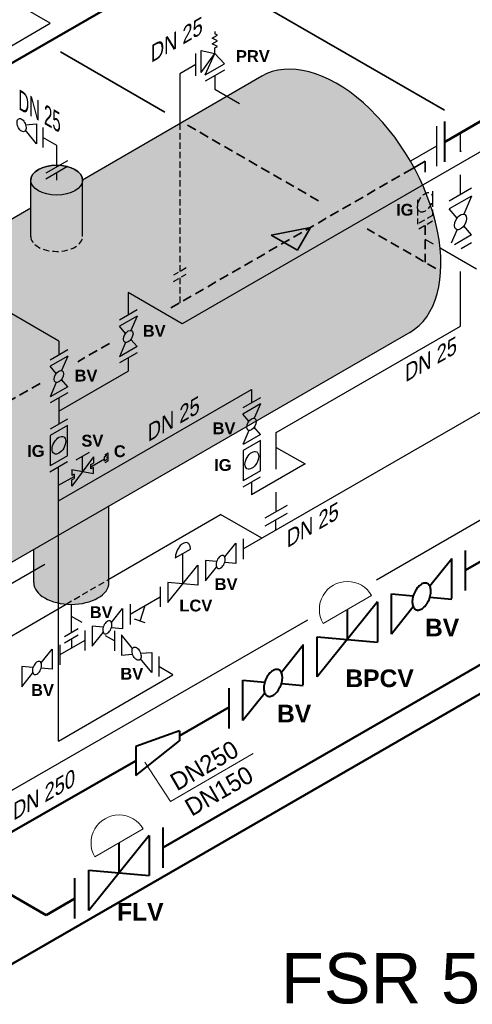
# Model space of a CAD drawing. Header units: millimetres. Extents: x 244 to 2461, y -1517 to 72.
# Tile 16 of 32: x 1440 to 1530, y -1058 to -862. Entities that reach past the tile are written whole.
import ezdxf

# ---------------------------------------------------------------- set-up
doc = ezdxf.new("R2010")
doc.units = ezdxf.units.MM
doc.linetypes.add('VERDECKT2', pattern=[0.1875, 0.125, -0.0625])
for name, color, linetype, lineweight in [('Armatur-Entleerung', 7, 'Continuous', 30), ('Armaturen-Auslagerung', 7, 'Continuous', 40), ('Armaturen-Einlagerung', 7, 'Continuous', 40), ('Auslagerung', 1, 'Continuous', 50), ('Einlagerung', 5, 'Continuous', 50), ('Entleerung', 74, 'Continuous', 35), ('Text', 7, 'Continuous', 18), ('Text groß', 7, 'Continuous', 18)]:
    doc.layers.add(name, color=color, linetype=linetype, lineweight=lineweight)
for name, color, linetype in [('DN 025-', 8, 'Continuous'), ('Druckmesseinrichtung', 2, 'Continuous'), ('effekte', 7, 'Continuous'), ('Filter', 8, 'Continuous'), ('Langsame Befüllung', 40, 'Continuous'), ('Probeentnahme', 1, 'Continuous')]:
    doc.layers.add(name, color=color, linetype=linetype)
doc.styles.add('isotext', font='arial.ttf', dxfattribs={"oblique": 30, "height": 3})

msp = doc.modelspace()

# ---------------------------------------------------------------- hatches: boundary and pattern name
at = {"layer": 'effekte'}
h = msp.add_hatch(color=253, dxfattribs=at)
h.set_gradient(color1=(156, 156, 156), rotation=29.999999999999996, tint=1, name='CURVED')
edge = h.paths.add_edge_path()
edge.add_ellipse((1502.690255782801, -898.9788228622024), major_axis=(-14.69693845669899, 25.45584412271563), ratio=0.5826532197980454, start_angle=179.9993934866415, end_angle=360)
edge.add_line((1487.993317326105, -873.5229787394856), (1452.411487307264, -894.1750942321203))
edge.add_line((1452.411487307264, -894.1750942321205), (1452.411487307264, -905.7666550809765))
edge.add_ellipse((1447.26755884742, -905.3766849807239), major_axis=(5.143928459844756, -5.198654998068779e-15), ratio=0.5754303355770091, start_angle=180, end_angle=360, ccw=False)
edge.add_line((1442.123630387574, -905.3766849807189), (1442.123630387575, -899.775889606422))
edge.add_line((1442.123630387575, -899.775889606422), (1399.718379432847, -924.2585726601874))
edge.add_ellipse((1410.691985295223, -952.0940490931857), major_axis=(-15.3229741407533, 26.54016973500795), ratio=0.5542783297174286, start_angle=196.4344612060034, end_angle=344.9374247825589, ccw=False)
edge.add_line((1429.550834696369, -975.1470128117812), (1517.387037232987, -924.4347576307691))
h = msp.add_hatch(color=253, dxfattribs=at)
h.set_gradient(color1=(156, 156, 156), rotation=29.999999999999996, tint=1, name='CURVED')
edge = h.paths.add_edge_path()
edge.add_ellipse((1447.26755884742, -894.17509423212), major_axis=(-5.143928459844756, 0), ratio=0.5773502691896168, start_angle=0, end_angle=180, ccw=False)
edge.add_line((1442.123630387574, -894.1750942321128), (1442.123630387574, -905.3766849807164))
edge.add_ellipse((1447.26755884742, -905.3766849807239), major_axis=(5.143928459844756, -5.198654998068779e-15), ratio=0.5754303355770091, start_angle=180, end_angle=360)
edge.add_line((1452.411487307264, -905.3766849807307), (1452.411487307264, -894.1750942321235))
edge = h.paths.add_edge_path()
edge.add_ellipse((1447.26755884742, -894.17509423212), major_axis=(-5.143928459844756, 0), ratio=0.5773502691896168, start_angle=0, end_angle=360)
h = msp.add_hatch(color=253, dxfattribs=at)
h.set_gradient(color1=(156, 156, 156), rotation=29.999999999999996, tint=1, name='CURVED')
edge = h.paths.add_edge_path()
edge.add_ellipse((1450.182994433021, -974.155938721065), major_axis=(-7.473954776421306, 0), ratio=0.5773502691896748, start_angle=0, end_angle=180)
edge.add_line((1457.656949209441, -974.1559387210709), (1457.656949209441, -958.9199400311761))
edge.add_line((1457.656949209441, -958.9199400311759), (1442.709039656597, -967.5501196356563))
edge.add_line((1442.709039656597, -967.5501196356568), (1442.709039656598, -974.1559387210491))
at = {"layer": 'Entleerung'}
h = msp.add_hatch(color=74, dxfattribs=at)
h.paths.add_polyline_path([(1497.657702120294, -903.5738173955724), (1489.870078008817, -905.1077249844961), (1492.474657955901, -906.5964033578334)])
h.paths.add_polyline_path([(1497.657704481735, -903.5738169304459), (1497.657702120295, -903.5738173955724), (1492.474657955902, -906.5964033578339), (1495.079237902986, -908.0850817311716)])

# ---------------------------------------------------------------- linework, layer by layer
at = {"layer": 'Armatur-Entleerung', "linetype": 'VERDECKT2', "ltscale": 10}
for p, q in [((1521.925827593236, -896.339005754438), (1521.925827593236, -901.1873661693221)), ((1518.925878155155, -898.07118842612), (1518.925878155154, -902.919387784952)), ((1521.925827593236, -901.1873661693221), (1518.925878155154, -902.919387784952)), ((1521.925846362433, -902.3349017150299), (1518.925896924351, -904.0669233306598))]:
    msp.add_line(p, q, dxfattribs=at)
msp.add_ellipse((1520.425852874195, -898.5893337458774), major_axis=(-1.060642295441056, -1.837086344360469), ratio=0.5773502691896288, dxfattribs=at)
at = {"layer": 'Armaturen-Auslagerung'}
for p, q in [((1524.278631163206, -882.5148804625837), (1524.278631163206, -890.5148804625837)), ((1524.278631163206, -882.5148804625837), (1524.278631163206, -890.5148804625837)), ((1471.631758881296, -1003.596372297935), (1462.971448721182, -1006.709654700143)), ((1471.631758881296, -1003.596372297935), (1471.631758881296, -1005.596372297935)), ((1462.971448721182, -1012.483154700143), (1471.631758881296, -1005.596372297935)), ((1462.971448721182, -1006.709654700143), (1462.971448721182, -1012.483154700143)), ((1462.971448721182, -1006.709654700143), (1462.971448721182, -1012.483154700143))]:
    msp.add_line(p, q, dxfattribs=at)
at = {"layer": 'Armaturen-Einlagerung'}
for p, q in [((1528.472911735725, -975.7468463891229), (1528.472911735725, -967.7467078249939)), ((1525.731116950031, -969.4578693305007), (1521.384848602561, -974.8647833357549)), ((1525.731116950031, -977.3297136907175), (1525.731116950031, -969.3295751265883)), ((1510.989761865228, -977.968837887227), (1498.989831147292, -992.8971829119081)), ((1510.989761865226, -977.9695876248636), (1510.98976186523, -985.9695084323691)), ((1513.731186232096, -984.3862143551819), (1513.731186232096, -976.3860757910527)), ((1513.731186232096, -984.3862143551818), (1513.731186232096, -976.3860757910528)), ((1513.731186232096, -976.3860757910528), (1518.075971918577, -976.7741876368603)), ((1521.386331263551, -977.0698960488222), (1525.731116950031, -977.4580078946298)), ((1504.98979650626, -985.4330103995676), (1504.98979650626, -979.478981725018)), ((1518.077454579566, -978.9793003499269), (1513.731186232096, -984.3862143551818)), ((1498.989831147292, -992.8971829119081), (1498.989831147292, -984.8970443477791)), ((1498.989831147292, -984.8970443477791), (1510.989761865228, -985.9689764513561)), ((1496.248036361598, -986.6082058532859), (1491.901768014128, -992.0151198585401)), ((1496.248036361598, -994.4800502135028), (1496.248036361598, -986.4799116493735)), ((1484.248105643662, -1001.536550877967), (1484.248105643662, -993.536412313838)), ((1484.248105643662, -993.536412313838), (1488.592891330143, -993.9245241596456)), ((1481.506310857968, -1003.119418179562), (1481.506310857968, -995.1192796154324)), ((1491.903250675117, -994.2202325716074), (1496.248036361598, -994.608344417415)), ((1488.594373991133, -996.1296368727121), (1484.248105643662, -1001.536550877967)), ((1468.388974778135, -1030.795081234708), (1468.388974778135, -1022.794942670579)), ((1465.647550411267, -1024.377704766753), (1453.647619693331, -1039.306049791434)), ((1465.647550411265, -1024.37845450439), (1465.647550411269, -1032.378375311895)), ((1459.647585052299, -1031.841877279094), (1459.647585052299, -1025.887848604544)), ((1450.905824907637, -1040.888917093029), (1450.905824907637, -1032.8887785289)), ((1453.647619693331, -1039.306049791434), (1453.647619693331, -1031.305911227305)), ((1453.647619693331, -1031.305911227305), (1465.647550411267, -1032.377843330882))]:
    msp.add_line(p, q, dxfattribs=at)
for points in [[(1520.843349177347, -974.3085413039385, 0.1593), (1520.192751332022, -974.2666683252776, 0.1064), (1519.472080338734, -974.629140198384, 0.0713), (1518.790718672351, -975.3405535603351, 0.0576), (1518.252494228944, -976.2928077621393, 0.0576), (1517.939443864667, -977.3409140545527, 0.0713), (1517.899279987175, -978.325213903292, 0.1064), (1518.137842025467, -979.095876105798, 0.1593), (1518.618954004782, -979.5355423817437, 0.1593), (1519.269551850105, -979.5774153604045, 0.1064), (1519.990222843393, -979.2149434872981, 0.0713), (1520.671584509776, -978.5035301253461, 0.0576), (1521.209808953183, -977.5512759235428, 0.0576), (1521.522859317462, -976.5031696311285, 0.0713), (1521.563023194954, -975.5188697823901, 0.1064), (1521.32446115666, -974.7482075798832, 0.1593)], [(1491.360268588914, -991.4588778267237, 0.1593), (1490.709670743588, -991.4170048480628, 0.1064), (1489.9889997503, -991.7794767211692, 0.0713), (1489.307638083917, -992.4908900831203, 0.0576), (1488.76941364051, -993.4431442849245, 0.0576), (1488.456363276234, -994.491250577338, 0.0713), (1488.416199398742, -995.4755504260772, 0.1064), (1488.654761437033, -996.2462126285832, 0.1593), (1489.135873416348, -996.6858789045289, 0.1593), (1489.786471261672, -996.7277518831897, 0.1064), (1490.50714225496, -996.3652800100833, 0.0713), (1491.188503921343, -995.6538666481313, 0.0576), (1491.72672836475, -994.701612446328, 0.0576), (1492.039778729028, -993.6535061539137, 0.0713), (1492.07994260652, -992.6692063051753, 0.1064), (1491.841380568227, -991.8985441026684, 0.1593)]]:
    msp.add_lwpolyline(points, format="xyb", close=True, dxfattribs=at)
at = {"layer": 'Auslagerung'}
for p, q in [((1419.51443796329, -881.8070222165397), (1527.084766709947, -819.701240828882)), ((1419.51443796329, -881.8070222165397), (1527.084766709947, -819.701240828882)), ((1725.317622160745, -878.4788022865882), (1468.388974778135, -1026.816499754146)), ((1535.412914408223, -880.1703239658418), (1524.278631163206, -886.5987053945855)), ((1541.66100610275, -964.0610158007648), (1528.472911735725, -971.6947421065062)), ((1481.506310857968, -998.8806392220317), (1471.631758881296, -1004.596372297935)), ((1462.971448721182, -1009.596404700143), (1419.151112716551, -1034.624656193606)), ((1427.337265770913, -1029.898378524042), (1445.19412509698, -1040.20804106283)), ((1450.905824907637, -1036.910392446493), (1445.19412509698, -1040.20804106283))]:
    msp.add_line(p, q, dxfattribs=at)
at = {"layer": 'DN 025-', "color": 74}
for p, q in [((1445.996626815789, -862.9955416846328), (1430.020953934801, -853.7719826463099)), ((1374.731263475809, -904.1814452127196), (1445.996626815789, -862.9955416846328)), ((1522.087743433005, -906.9267683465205), (1520.425871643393, -905.9672862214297)), ((1530.620844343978, -911.8533564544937), (1523.404706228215, -907.6871171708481)), ((1484.331002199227, -967.4588838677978), (1555.596365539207, -926.272980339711)), ((1457.656949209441, -973.4708165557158), (1479.79003183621, -960.5968073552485)), ((1488.00785025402, -965.3413670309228), (1479.79003183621, -960.5968073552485)), ((1419.968305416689, -995.3929299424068), (1449.133985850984, -978.4283143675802))]:
    msp.add_line(p, q, dxfattribs=at)
at = {"layer": 'DN 025-', "lineweight": -3}
for p, q in [((1478.672681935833, -864.662020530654), (1478.6719582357, -865.075666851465)), ((1478.151392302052, -867.074150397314), (1479.186572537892, -866.4789658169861)), ((1478.153376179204, -865.9402228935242), (1479.188556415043, -865.3450383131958)), ((1479.186572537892, -866.4789658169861), (1478.153376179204, -865.9402228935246)), ((1479.188556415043, -865.3450383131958), (1478.6719582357, -865.075666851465)), ((1475.95747361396, -872.8178865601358), (1475.95747361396, -868.39843935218)), ((1475.95747361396, -868.39843935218), (1478.665050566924, -869.020289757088)), ((1479.184588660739, -867.6128933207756), (1478.151392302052, -867.0741503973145)), ((1478.665056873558, -869.0202882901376), (1478.666998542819, -867.9104856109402)), ((1478.666998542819, -867.9104856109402), (1479.184588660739, -867.6128933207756)), ((1474.893473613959, -873.4283321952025), (1474.893473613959, -869.0088849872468)), ((1475.95747361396, -872.8178865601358), (1478.665050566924, -869.020289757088)), ((1476.741829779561, -873.2692746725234), (1478.665053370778, -869.0202835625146)), ((1480.577233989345, -871.0641067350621), (1478.665050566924, -869.020289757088)), ((1480.575077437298, -872.2926733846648), (1476.739673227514, -874.4978413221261)), ((1476.741829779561, -873.2692746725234), (1480.577233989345, -871.0641067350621)), ((1441.094141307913, -883.1690435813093), (1443.289274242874, -882.9723517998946)), ((1443.289274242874, -886.9723517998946), (1441.094279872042, -884.2424998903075)), ((1443.289274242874, -882.9723517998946), (1443.289274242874, -886.9723517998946)), ((1444.553443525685, -883.7012577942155), (1444.553443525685, -887.7012577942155)), ((1449.432622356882, -890.322127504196), (1445.102495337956, -892.822127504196)), ((1529.668493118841, -895.7863297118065), (1525.227364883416, -898.3472386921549)), ((1529.668493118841, -897.3471559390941), (1525.227364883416, -899.9080649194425)), ((1529.668493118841, -897.3471559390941), (1528.112893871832, -900.9426983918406)), ((1526.783310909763, -901.7099837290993), (1525.227364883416, -899.9080649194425)), ((1529.668493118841, -905.0512719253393), (1528.112547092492, -903.249353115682)), ((1526.782964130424, -904.0166384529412), (1525.636597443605, -906.6662990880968)), ((1529.668493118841, -905.0512719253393), (1526.25177360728, -907.0214712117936)), ((1529.668493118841, -906.6120981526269), (1527.604326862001, -907.8023681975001)), ((1484.331002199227, -965.4588838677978), (1484.331002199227, -969.4588838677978))]:
    msp.add_line(p, q, dxfattribs=at)
at = {"layer": 'DN 025-', "color": 7, "lineweight": -3}
for p, q in [((1478.657375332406, -873.3952573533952), (1478.652616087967, -876.1075296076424)), ((1478.652616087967, -876.1075296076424), (1483.565948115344, -878.9554421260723)), ((1527.448437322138, -888.5313195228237), (1527.448437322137, -884.685473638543)), ((1527.448437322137, -897.0664910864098), (1527.448437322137, -893.1502290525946)), ((1527.448221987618, -923.1772663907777), (1527.448014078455, -912.3309231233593)), ((1490.887337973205, -944.306647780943), (1527.448221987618, -923.1772663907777)), ((1490.887337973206, -947.2746863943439), (1490.887337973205, -944.306647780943))]:
    msp.add_line(p, q, dxfattribs=at)
at = {"layer": 'DN 025-', "color": 32}
for p, q in [((1447.267558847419, -887.2679581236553), (1444.553443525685, -885.7012577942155)), ((1447.267558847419, -891.572127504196), (1447.267558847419, -887.2679581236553))]:
    msp.add_line(p, q, dxfattribs=at)
at = {"layer": 'DN 025-', "linetype": 'Continuous', "lineweight": -3}
msp.add_line((1527.448437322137, -888.3416223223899), (1527.612273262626, -888.4367200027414), dxfattribs=at)
at = {"layer": 'DN 025-', "linetype": 'VERDECKT2', "lineweight": -3, "ltscale": 10}
for p, q in [((1473.016286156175, -911.6109398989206), (1470.461864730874, -913.0858952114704)), ((1470.461899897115, -914.3145094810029), (1473.016321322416, -912.8395541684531))]:
    msp.add_line(p, q, dxfattribs=at)
at = {"layer": 'DN 025-', "color": 7, "linetype": 'VERDECKT2', "lineweight": -3, "ltscale": 10}
msp.add_line((1471.739110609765, -913.5770318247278), (1471.739110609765, -918.5367701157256), dxfattribs=at)
at = {"layer": 'DN 025-', "color": 74, "linetype": 'VERDECKT2', "ltscale": 10}
msp.add_line((1449.133985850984, -978.4283143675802), (1457.65694920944, -973.4708165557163), dxfattribs=at)
at = {"layer": 'DN 025-', "color": 7, "lineweight": -3, "flags": 128}
msp.add_lwpolyline([(1474.89347361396, -871.2186085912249), (1471.738883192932, -873.0469104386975), (1471.738951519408, -882.9572051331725)], dxfattribs=at)
at = {"layer": 'DN 025-', "lineweight": -3}
msp.add_lwpolyline([(1439.748198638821, -881.9699096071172, -0.1593), (1440.064679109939, -881.9495406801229, -0.1064), (1440.415246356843, -882.1258635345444, -0.0713), (1440.746691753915, -882.4719274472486, -0.0576), (1441.00850867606, -882.9351473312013, -0.0576), (1441.160790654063, -883.4449940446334, -0.0713), (1441.180328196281, -883.9238023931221, -0.1064), (1441.064280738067, -884.2986876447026, -0.1593), (1440.83024592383, -884.5125613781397, -0.1593), (1440.513765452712, -884.532930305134, -0.1064), (1440.163198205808, -884.356607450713, -0.0713), (1439.831752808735, -884.0105435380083, -0.0576), (1439.569935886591, -883.5473236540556, -0.0576), (1439.417653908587, -883.0374769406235, -0.0713), (1439.398116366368, -882.5586685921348, -0.1064), (1439.514163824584, -882.1837833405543, -0.1593)], format="xyb", close=True, dxfattribs=at)
at = {"layer": 'DN 025-', "color": 7, "linetype": 'VERDECKT2', "lineweight": -3, "ltscale": 10, "flags": 128}
msp.add_lwpolyline([(1471.738951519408, -882.9572051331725), (1471.739154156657, -912.3483721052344)], dxfattribs=at)
at = {"layer": 'DN 025-', "lineweight": -3}
msp.add_ellipse((1527.447929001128, -902.4796684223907), major_axis=(-0.8482498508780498, -1.469371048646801), ratio=0.5773815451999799, dxfattribs=at)
at = {"layer": 'Druckmesseinrichtung', "color": 7, "lineweight": 30}
for p, q in [((1647.241322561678, -894.8709263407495), (1510.781599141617, -973.6559843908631)), ((1497.054075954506, -981.5815735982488), (1436.85733053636, -1016.336180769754))]:
    msp.add_line(p, q, dxfattribs=at)
at = {"layer": 'Einlagerung'}
msp.add_line((1434.674650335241, -1052.045782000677), (1687.876286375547, -905.8597492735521), dxfattribs=at)
at = {"layer": 'Entleerung', "color": 74}
for p, q in [((1524.278631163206, -880.2705567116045), (1476.154595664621, -852.4861318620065)), ((1468.738935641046, -880.6541662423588), (1448.052537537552, -868.7108687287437)), ((1489.870078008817, -905.1077249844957), (1497.657704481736, -903.5738169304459)), ((1497.657704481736, -903.5738169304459), (1495.079237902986, -908.0850817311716)), ((1489.870078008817, -905.1077249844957), (1495.079237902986, -908.0850817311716))]:
    msp.add_line(p, q, dxfattribs=at)
at = {"layer": 'Entleerung', "color": 74, "linetype": 'VERDECKT2', "ltscale": 15}
for p, q in [((1499.246281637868, -898.2675906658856), (1473.230806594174, -883.2475491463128)), ((1517.849302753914, -891.914059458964), (1469.54859304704, -919.8015125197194)), ((1522.554731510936, -911.7247304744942), (1508.916455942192, -903.8506684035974)), ((1520.425871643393, -903.2009125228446), (1520.425871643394, -910.4956326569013)), ((1457.736589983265, -926.6214264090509), (1451.458155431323, -930.2464155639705)), ((1443.963412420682, -934.573666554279), (1394.83689983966, -962.9379146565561))]:
    msp.add_line(p, q, dxfattribs=at)
at = {"layer": 'Entleerung'}
for q in [(1517.849302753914, -891.914059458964), (1520.425840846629, -892.586194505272)]:
    msp.add_line((1520.425846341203, -890.4264366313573), q, dxfattribs=at)
at = {"layer": 'Filter'}
for p, q in [((1487.993317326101, -873.5229787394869), (1452.411487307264, -894.1750942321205)), ((1522.692623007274, -883.4305554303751), (1522.692623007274, -891.4305554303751)), ((1522.692623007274, -883.4305554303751), (1522.692623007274, -891.4305554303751)), ((1522.692623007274, -887.4305554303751), (1517.522230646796, -890.4156828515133)), ((1522.692623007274, -887.4305554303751), (1517.522230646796, -890.4156828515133)), ((1449.432622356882, -891.4785489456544), (1445.102495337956, -893.9785489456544)), ((1447.267558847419, -894.17509423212), (1447.267558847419, -892.7285489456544)), ((1442.123630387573, -905.3766849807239), (1442.123630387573, -894.1750942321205)), ((1452.411487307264, -905.3766849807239), (1452.411487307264, -894.1750942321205)), ((1442.123630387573, -899.775889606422), (1399.718379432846, -924.2585726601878)), ((1517.387038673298, -924.434756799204), (1429.550834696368, -975.1470128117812)), ((1457.656949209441, -974.155938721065), (1457.656949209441, -958.9199400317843)), ((1457.656949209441, -974.155938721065), (1457.656949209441, -958.9199400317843)), ((1480.635692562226, -969.0552417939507), (1482.830964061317, -966.324350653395)), ((1482.830964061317, -966.324350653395), (1482.830964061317, -970.324350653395)), ((1442.709039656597, -974.1559387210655), (1442.709039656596, -967.5501196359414)), ((1442.709039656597, -974.1559387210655), (1442.709039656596, -967.5501196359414)), ((1470.830951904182, -969.2525354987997), (1473.83100386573, -967.5204838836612)), ((1472.330977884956, -974.3865443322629), (1472.330977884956, -968.3865096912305)), ((1476.830998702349, -969.7884538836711), (1476.830998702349, -973.7884538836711)), ((1479.026131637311, -969.9851456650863), (1476.83099870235, -969.7884538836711)), ((1482.830964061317, -970.324350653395), (1480.636108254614, -970.1289752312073)), ((1433.794790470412, -976.9186521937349), (1444.917814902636, -970.4967710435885)), ((1469.330995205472, -978.1186305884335), (1475.330960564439, -970.6544580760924)), ((1475.330960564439, -970.6544580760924), (1475.330960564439, -974.6545273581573)), ((1476.83099870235, -973.7884538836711), (1479.025993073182, -971.0586019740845)), ((1469.330995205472, -974.118561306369), (1469.330995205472, -978.118561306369)), ((1475.330960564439, -974.6545273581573), (1469.330995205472, -974.118561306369)), ((1467.830957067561, -974.9845740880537), (1467.830957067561, -978.9846433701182)), ((1461.830991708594, -980.4487119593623), (1467.830957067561, -976.9846303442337)), ((1450.182567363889, -984.0666981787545), (1450.182664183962, -978.4710285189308)), ((1450.182897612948, -984.0666981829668), (1450.18299443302, -978.4710285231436)), ((1458.135682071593, -982.0446880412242), (1460.330953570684, -979.3137969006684)), ((1460.330953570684, -979.3137969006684), (1460.330953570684, -983.3137969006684)), ((1461.830991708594, -978.4486773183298), (1461.830991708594, -982.4487466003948)), ((1463.878138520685, -981.8075518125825), (1464.830974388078, -978.7166711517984)), ((1452.330988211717, -982.0854549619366), (1450.182953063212, -980.8619767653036)), ((1464.868647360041, -982.1537684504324), (1462.743667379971, -981.4110154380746)), ((1448.834464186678, -984.8452394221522), (1451.53130457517, -983.2881722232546)), ((1452.830950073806, -983.6433669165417), (1452.830950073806, -987.6433669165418)), ((1454.330988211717, -982.7779001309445), (1454.330988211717, -986.7779001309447)), ((1456.526121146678, -982.9745919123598), (1454.330988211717, -982.7779001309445)), ((1454.330988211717, -986.7779001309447), (1456.525982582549, -984.0480482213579)), ((1460.330953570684, -983.3137969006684), (1458.136097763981, -983.1184214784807)), ((1458.74155321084, -983.7367855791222), (1458.74155321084, -987.736785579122)), ((1452.830950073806, -985.6433824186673), (1447.870316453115, -988.5074431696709)), ((1448.834442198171, -986.116054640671), (1451.531282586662, -984.5589874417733)), ((1450.182884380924, -985.3375083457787), (1450.182884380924, -987.1722639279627)), ((1458.74155321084, -985.736785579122), (1456.966520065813, -984.7257619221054)), ((1462.328305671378, -987.2719894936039), (1460.133034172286, -984.5410983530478)), ((1460.133034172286, -984.5410983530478), (1460.133034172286, -988.5410983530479)), ((1444.175006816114, -990.1034487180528), (1446.370278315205, -987.3725575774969)), ((1446.370278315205, -987.3725575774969), (1446.370278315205, -991.3725575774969)), ((1447.870316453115, -986.5074379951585), (1447.870316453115, -990.5075072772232)), ((1463.937866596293, -988.201893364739), (1466.132999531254, -988.005201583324)), ((1466.132999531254, -988.005201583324), (1466.132999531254, -992.005201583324)), ((1460.133034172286, -988.5410983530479), (1462.32788997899, -988.3457229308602)), ((1466.132999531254, -992.005201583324), (1463.938005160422, -989.2753496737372)), ((1442.565445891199, -991.0333525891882), (1440.370312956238, -990.8366608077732)), ((1440.370312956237, -990.8366608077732), (1440.370312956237, -994.8366608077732)), ((1446.370278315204, -991.3725575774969), (1444.175422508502, -991.1771821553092)), ((1440.370312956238, -994.8366608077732), (1442.56530732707, -992.1068088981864))]:
    msp.add_line(p, q, dxfattribs=at)
msp.add_lwpolyline([(1473.83100386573, -967.5204838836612, 0.0281), (1473.816177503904, -967.2489674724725, 0.1064), (1473.622741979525, -966.6241125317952, 0.1593), (1473.232614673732, -966.2676563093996, 0.1593), (1472.705239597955, -966.2337080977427, 0.1064), (1472.120914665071, -966.5275333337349, 0.0713), (1471.568528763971, -967.1043758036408, 0.0576), (1471.132190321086, -967.8764551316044, 0.0576), (1470.878410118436, -968.7261303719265, 0.0431), (1470.830951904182, -969.2525354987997)], format="xyb", dxfattribs=at)
for points in [[(1480.372074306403, -968.7860116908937, 0.1593), (1480.055593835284, -968.7656427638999, 0.1064), (1479.70502658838, -968.9419656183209, 0.0713), (1479.373581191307, -969.2880295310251, 0.0576), (1479.111764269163, -969.7512494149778, 0.0576), (1478.959482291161, -970.2610961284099, 0.0713), (1478.939944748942, -970.739904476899, 0.1064), (1479.055992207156, -971.1147897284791, 0.1593), (1479.290027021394, -971.3286634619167, 0.1593), (1479.606507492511, -971.3490323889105, 0.1064), (1479.957074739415, -971.1727095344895, 0.0713), (1480.288520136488, -970.8266456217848, 0.0576), (1480.550337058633, -970.3634257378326, 0.0576), (1480.702619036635, -969.8535790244, 0.0713), (1480.722156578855, -969.3747706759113, 0.1064), (1480.60610912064, -968.9998854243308, 0.1593)], [(1457.87206381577, -981.7754579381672, 0.1593), (1457.555583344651, -981.7550890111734, 0.1064), (1457.205016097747, -981.9314118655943, 0.0713), (1456.873570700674, -982.2774757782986, 0.0576), (1456.61175377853, -982.7406956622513, 0.0576), (1456.459471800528, -983.2505423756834, 0.0713), (1456.439934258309, -983.7293507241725, 0.1064), (1456.555981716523, -984.1042359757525, 0.1593), (1456.790016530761, -984.3181097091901, 0.1593), (1457.106497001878, -984.3384786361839, 0.1064), (1457.457064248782, -984.162155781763, 0.0713), (1457.788509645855, -983.8160918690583, 0.0576), (1458.050326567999, -983.352871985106, 0.0576), (1458.202608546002, -982.8430252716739, 0.0713), (1458.222146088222, -982.3642169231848, 0.1064), (1458.106098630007, -981.9893316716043, 0.1593)], [(1462.591923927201, -987.0027593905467, -0.1593), (1462.908404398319, -986.9823904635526, -0.1064), (1463.258971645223, -987.1587133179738, -0.0713), (1463.590417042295, -987.5047772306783, -0.0576), (1463.85223396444, -987.967997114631, -0.0576), (1464.004515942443, -988.4778438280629, -0.0713), (1464.024053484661, -988.9566521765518, -0.1064), (1463.908006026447, -989.3315374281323, -0.1593), (1463.67397121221, -989.5454111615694, -0.1593), (1463.357490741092, -989.5657800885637, -0.1064), (1463.006923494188, -989.3894572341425, -0.0713), (1462.675478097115, -989.0433933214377, -0.0576), (1462.413661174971, -988.5801734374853, -0.0576), (1462.261379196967, -988.0703267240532, -0.0713), (1462.241841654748, -987.5915183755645, -0.1064), (1462.357889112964, -987.216633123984, -0.1593)], [(1443.91138856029, -989.8342186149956, 0.1593), (1443.594908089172, -989.8138496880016, 0.1064), (1443.244340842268, -989.9901725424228, 0.0713), (1442.912895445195, -990.3362364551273, 0.0576), (1442.651078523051, -990.7994563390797, 0.0576), (1442.498796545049, -991.3093030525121, 0.0713), (1442.47925900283, -991.7881114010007, 0.1064), (1442.595306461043, -992.1629966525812, 0.1593), (1442.829341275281, -992.3768703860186, 0.1593), (1443.145821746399, -992.3972393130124, 0.1064), (1443.496388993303, -992.2209164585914, 0.0713), (1443.827834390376, -991.8748525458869, 0.0576), (1444.089651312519, -991.4116326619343, 0.0576), (1444.241933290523, -990.9017859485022, 0.0713), (1444.261470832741, -990.4229776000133, 0.1064), (1444.145423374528, -990.048092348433, 0.1593)]]:
    msp.add_lwpolyline(points, format="xyb", close=True, dxfattribs=at)
for centre, major_axis, ratio, start_param, end_param in [((1502.6902557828, -898.9788228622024), (-14.69693845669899, 25.45584412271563), 0.5826532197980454, 3.14158206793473, 6.283185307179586), ((1502.6902557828, -898.9788228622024), (-14.69693845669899, 25.45584412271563), 0.5826532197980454, 3.14158206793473, 6.283185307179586), ((1447.267558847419, -894.17509423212), (5.143928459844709, -4.91310960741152e-15), 0.5773502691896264, 0, 3.141592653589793), ((1450.182994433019, -974.155938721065), (-7.473954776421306, 0), 0.5773502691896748, 0, 3.141592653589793), ((1450.182994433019, -974.155938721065), (-7.473954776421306, 0), 0.5773502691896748, 0, 3.141592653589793)]:
    msp.add_ellipse(centre, major_axis=major_axis, ratio=ratio, start_param=start_param, end_param=end_param, dxfattribs=at)
msp.add_ellipse((1447.267558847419, -894.17509423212), major_axis=(-5.143928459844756, 0), ratio=0.5773502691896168, dxfattribs=at)
at = {"layer": 'Filter', "linetype": 'VERDECKT2', "ltscale": 10}
msp.add_ellipse((1447.267558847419, -905.3766849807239), major_axis=(5.143928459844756, -5.198654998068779e-15), ratio=0.5754303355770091, start_param=3.141592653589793, end_param=6.283185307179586, dxfattribs=at)
at = {"layer": 'Langsame Befüllung'}
for p, q in [((1557.720381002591, -873.3616342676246), (1472.219662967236, -922.7300870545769)), ((1447.710783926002, -926.15334886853), (1419.441891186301, -909.8306019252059)), ((1461.484361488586, -916.5314145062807), (1461.484361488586, -920.9798482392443)), ((1472.219662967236, -922.7300870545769), (1461.484361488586, -916.5314145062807)), ((1447.710783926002, -926.15334886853), (1447.710783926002, -928.9323769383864)), ((1461.484361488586, -929.4232299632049), (1461.484361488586, -932.1175199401)), ((1447.710783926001, -940.0704381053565), (1461.484361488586, -932.1175199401)), ((1447.661115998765, -957.9023501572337), (1485.973316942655, -935.7807337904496)), ((1485.973316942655, -935.7807337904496), (1485.973316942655, -938.4238024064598)), ((1447.710783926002, -937.4512209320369), (1447.710783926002, -942.6896552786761)), ((1490.887337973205, -951.5768023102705), (1490.887337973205, -947.2746863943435)), ((1490.887337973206, -947.2746863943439), (1496.612562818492, -950.5804896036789)), ((1496.612562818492, -950.5804896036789), (1485.972916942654, -956.7238632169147)), ((1447.661115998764, -1005.650619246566), (1447.661115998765, -951.1754798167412)), ((1485.972916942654, -954.1718096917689), (1485.972916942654, -956.7238632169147)), ((1490.887337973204, -960.0322371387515), (1490.887337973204, -956.1957118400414)), ((1490.814139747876, -963.7121285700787), (1490.814139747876, -961.6358205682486)), ((1470.36063130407, -992.4471367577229), (1467.5244804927, -990.8095143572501)), ((1447.661115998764, -1005.650619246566), (1470.36063130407, -992.4471367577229))]:
    msp.add_line(p, q, dxfattribs=at)
at = {"layer": 'Langsame Befüllung', "color": 8}
for p, q in [((1463.231332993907, -919.9724837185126), (1459.736589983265, -921.9876740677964)), ((1463.231332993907, -921.2007046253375), (1459.736589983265, -923.2158949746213)), ((1463.231332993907, -921.2007046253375), (1462.007225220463, -924.0300525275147)), ((1460.960970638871, -924.6338326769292), (1459.736589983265, -923.2158949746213)), ((1460.96069775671, -926.4489492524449), (1459.736589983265, -929.2782971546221)), ((1463.231332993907, -927.2631068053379), (1459.736589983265, -929.2782971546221)), ((1463.231332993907, -927.2631068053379), (1462.006952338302, -925.84516910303)), ((1449.458155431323, -927.9247817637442), (1445.963412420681, -929.9399721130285)), ((1449.458155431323, -929.1530026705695), (1445.963412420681, -931.1681930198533)), ((1449.458155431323, -929.1530026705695), (1448.234047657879, -931.9823505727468)), ((1463.231332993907, -928.4913277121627), (1459.736589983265, -930.506518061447)), ((1447.187793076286, -932.5861307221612), (1445.963412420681, -931.1681930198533)), ((1447.187520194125, -934.4012472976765), (1445.963412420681, -937.2305951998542)), ((1449.458155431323, -935.2154048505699), (1445.963412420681, -937.2305951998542)), ((1449.458155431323, -935.2154048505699), (1448.233774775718, -933.7974671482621)), ((1449.458155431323, -936.4436257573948), (1445.963412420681, -938.458816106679)), ((1487.720688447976, -937.4162072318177), (1484.225945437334, -939.4313975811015)), ((1487.720688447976, -938.6444281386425), (1484.225945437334, -940.6596184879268)), ((1487.720688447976, -938.6444281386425), (1486.496580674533, -941.4737760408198)), ((1485.450326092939, -942.0775561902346), (1484.225945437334, -940.6596184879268)), ((1449.424497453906, -942.9289518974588), (1445.96025848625, -944.9287139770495)), ((1449.442903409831, -941.689774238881), (1445.978664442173, -943.6895363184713)), ((1449.42420914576, -948.9291663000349), (1449.424497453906, -942.9289518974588)), ((1445.96025848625, -944.9287139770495), (1445.959970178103, -950.9289283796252)), ((1485.450053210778, -943.8926727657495), (1484.225945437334, -946.7220206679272)), ((1487.720060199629, -944.7061027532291), (1484.290465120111, -946.685866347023)), ((1487.720060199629, -944.7061027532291), (1486.496307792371, -943.2888926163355)), ((1487.736284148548, -945.9252899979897), (1484.272045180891, -947.92505207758)), ((1487.735995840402, -951.9255044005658), (1487.736284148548, -945.9252899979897)), ((1484.272045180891, -947.92505207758), (1484.271756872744, -953.9252664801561)), ((1449.393235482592, -950.1755987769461), (1445.928996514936, -952.1753608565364)), ((1449.42420914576, -948.9291663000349), (1445.959970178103, -950.9289283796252)), ((1487.735995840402, -951.9255044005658), (1484.271756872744, -953.9252664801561)), ((1487.705422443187, -953.1717058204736), (1484.241183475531, -955.1714679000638)), ((1488.686308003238, -961.3030396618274), (1493.088367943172, -958.7614346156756)), ((1488.686308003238, -962.8643608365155), (1493.088367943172, -960.3227557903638)), ((1467.5244804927, -988.8095143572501), (1467.5244804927, -992.8095143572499))]:
    msp.add_line(p, q, dxfattribs=at)
for centre, major_axis, ratio in [((1461.483961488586, -925.2395008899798), (-0.6674914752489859, -1.156254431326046), 0.5773815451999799), ((1447.710783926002, -933.1917989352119), (-0.6674914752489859, -1.156254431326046), 0.5773815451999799), ((1485.973316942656, -942.6832244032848), (-0.6674914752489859, -1.156254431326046), 0.5773815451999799), ((1447.716544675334, -946.8547100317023), (0.9638589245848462, 1.669007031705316), 0.57738154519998), ((1486.028331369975, -949.8510481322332), (0.9638589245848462, 1.669007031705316), 0.57738154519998)]:
    msp.add_ellipse(centre, major_axis=major_axis, ratio=ratio, dxfattribs=at)
at = {"layer": 'Probeentnahme', "linetype": 'Continuous'}
for p, q in [((1453.709180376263, -948.3091231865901), (1451.046521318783, -949.8464421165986)), ((1456.736825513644, -949.1410436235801), (1457.243079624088, -948.8487515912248)), ((1456.853237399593, -948.7495048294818), (1457.499181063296, -948.3765613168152)), ((1457.499181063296, -949.924699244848), (1457.499181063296, -948.3765613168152)), ((1454.580420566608, -949.1443429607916), (1450.247402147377, -954.9812933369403)), ((1452.413911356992, -952.062818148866), (1452.413911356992, -949.0569626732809)), ((1454.074166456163, -951.1115991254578), (1456.736825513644, -949.5742801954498)), ((1454.074166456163, -950.6783625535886), (1454.580420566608, -950.3860705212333)), ((1454.074166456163, -951.5406587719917), (1454.074166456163, -950.6783625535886)), ((1454.580420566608, -949.1443429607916), (1454.580420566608, -950.3860705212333)), ((1456.736825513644, -950.0033398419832), (1456.736825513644, -949.1410436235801)), ((1457.243079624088, -949.7110478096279), (1456.736825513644, -950.0033398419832)), ((1456.868027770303, -950.2891033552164), (1457.499181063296, -949.924699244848)), ((1457.154710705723, -949.3330090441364), (1457.499181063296, -949.1341248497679)), ((1450.247402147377, -951.6458931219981), (1450.247402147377, -952.8877919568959)), ((1450.247402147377, -951.6458931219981), (1454.580420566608, -952.4797431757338)), ((1450.738776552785, -952.6040909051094), (1450.247402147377, -952.8877919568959)), ((1450.738776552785, -952.6040909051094), (1450.738776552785, -953.4663871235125)), ((1454.580420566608, -951.2483667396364), (1454.074166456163, -951.5406587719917)), ((1454.580420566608, -952.4797431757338), (1454.580420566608, -951.2483667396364)), ((1447.661115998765, -954.8142526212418), (1450.738776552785, -953.0373274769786)), ((1450.247402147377, -954.9812933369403), (1450.247402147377, -953.750088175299)), ((1450.24790147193, -953.7497998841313), (1450.738776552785, -953.4663871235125))]:
    msp.add_line(p, q, dxfattribs=at)
at = {"layer": 'Text'}
for p, q in [((1509.805571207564, -976.6985929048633), (1500.174021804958, -982.2593705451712)), ((1469.860539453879, -1017.625426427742), (1486.279887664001, -1008.105697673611)), ((1469.860539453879, -1017.625426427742), (1464.745024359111, -1009.796299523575)), ((1464.463359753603, -1023.107459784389), (1454.831810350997, -1028.668237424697))]:
    msp.add_line(p, q, dxfattribs=at)
for centre, start, end in [((1504.98979650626, -979.4789817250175), 29.99999999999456, 209.9999999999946), ((1459.647585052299, -1025.887848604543), 29.99999999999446, 209.9999999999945)]:
    msp.add_arc(centre, 5.560777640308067, start, end, dxfattribs=at)

# ---------------------------------------------------------------- texts
at = {"layer": 'Filter', "char_height": 2.34180516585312, "width": 5.46291058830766, "attachment_point": 1}
for s, insert in [('{\\fArial|b1|i0|c0|p34;BV}', (1478.646126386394, -973.2743429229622)), ('{\\fArial|b1|i0|c0|p34;LCV}', (1471.633917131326, -977.5347401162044)), ('{\\fArial|b1|i0|c0|p34;BV}', (1453.837769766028, -978.8623234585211)), ('{\\fArial|b1|i0|c0|p34;BV}', (1459.919664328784, -991.0878002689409)), ('{\\fArial|b1|i0|c0|p34;BV}', (1442.185440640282, -994.3225498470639))]:
    msp.add_mtext(s, dxfattribs=dict(at, insert=insert))
at = {"layer": 'Text', "width": 5.46291058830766, "attachment_point": 1}
for s, insert, char_height in [('{\\fArial|b1|i0|c0|p34;PRV}', (1482.862225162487, -868.3469575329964), 2.34180516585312), ('{\\fArial|b1|i0|c0|p34;IG}', (1514.671063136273, -898.8880226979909), 2.34180516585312), ('{\\fArial|b1|i0|c0|p34;BV}', (1464.364110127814, -922.9536055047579), 2.34180516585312), ('{\\fArial|b1|i0|c0|p34;BV}', (1450.819046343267, -931.8465877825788), 2.34180516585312), ('{\\fArial|b1|i0|c0|p34;BV}', (1478.226267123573, -942.3175692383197), 2.34180516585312), ('{\\fArial|b1|i0|c0|p34;SV}', (1452.17780329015, -944.7799314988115), 2.34180516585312), ('{\\fArial|b1|i0|c0|p34;IG}', (1441.404285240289, -946.8163394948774), 2.34180516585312), ('{\\fArial|b1|i0|c0|p34;C}', (1458.615238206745, -946.8661004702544), 2.34180516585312), ('{\\fArial|b1|i0|c0|p34;IG}', (1478.539197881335, -949.6092184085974), 2.34180516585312), ('{\\fArial|b1|i0|c0|p34;BV}', (1520.40738618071, -981.324147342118), 3.5), ('{\\fArial|b1|i0|c0|p34;BPCV}', (1504.601422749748, -991.4108686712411), 3.5), ('{\\fArial|b1|i0|c0|p34;BV}', (1491.027006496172, -998.4188455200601), 3.5), ('{\\fArial|b1|i0|c0|p34;FLV}', (1459.259211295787, -1037.819735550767), 3.5)]:
    msp.add_mtext(s, dxfattribs=dict(at, insert=insert, char_height=char_height))
at = {"layer": 'Text', "insert": (1469.393637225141, -1012.61484750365), "char_height": 3.5, "width": 19.23349348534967, "attachment_point": 1, "rotation": 30.000000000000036}
msp.add_mtext('DN250\\PDN150', dxfattribs=at)
at = {"layer": 'Text groß', "style": 'isotext', "oblique": 30}
for s, rotation, p in [('DN 25', 29.99999999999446, (1465.988315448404, -870.9136830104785)), ('DN 25', 29.99999999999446, (1516.463214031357, -934.4158354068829)), ('DN 25', 29.99999999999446, (1465.377829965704, -946.2730671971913)), ('DN 25', 29.99999999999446, (1492.992969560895, -967.3247594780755)), ('DN 250', 29.99999999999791, (1438.612433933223, -1021.510719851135))]:
    msp.add_text(s, height=3, rotation=rotation, dxfattribs=at).set_placement(p)
at = {"layer": 'Text groß', "insert": (1448.033133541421, -884.9441003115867), "char_height": 3.5, "attachment_point": 9, "rotation": 330}
msp.add_mtext('\\W0.7;\\Q330;{\\fArial|b0|i0|c0|p34;DN 25}', dxfattribs=at)
at = {"layer": 'Text groß', "insert": (1491.768500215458, -1047.766893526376), "char_height": 15, "width": 39.17095198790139, "attachment_point": 1, "line_spacing_factor": 0.6000000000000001}
msp.add_mtext('{\\fArial|b0|i0|c0|p34;\\H0.6667x;FSR 5}', dxfattribs=at)

doc.saveas('drawing.dxf')
